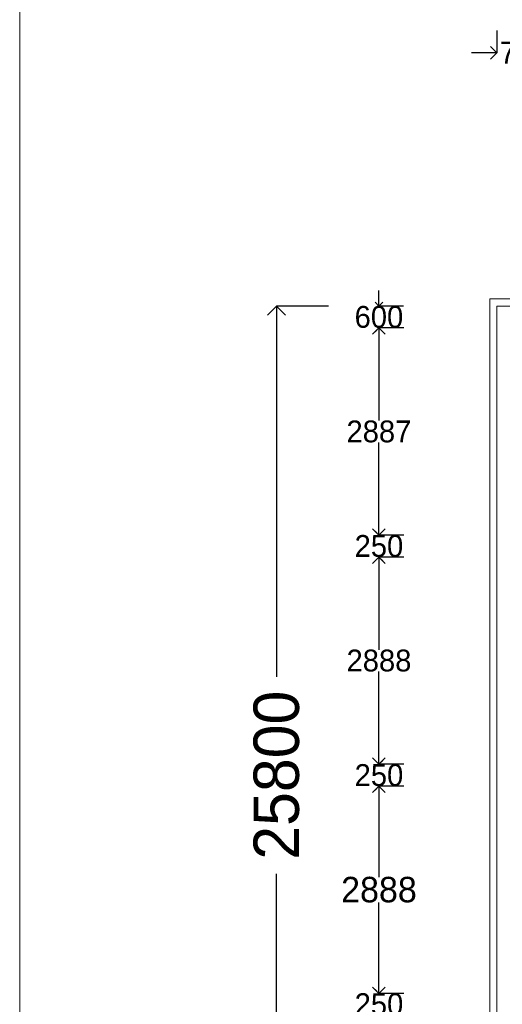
# Model space of a CAD drawing. Header units: millimetres. Extents: x -20950785 to 389010297, y -11535949 to 14056629.
# Tile 161 of 256: x 11992388 to 12005669, y -1277133 to -1250057. Entities that reach past the tile are written whole.
import ezdxf

# ---------------------------------------------------------------- set-up
doc = ezdxf.new("R2010")
doc.units = ezdxf.units.MM
doc.header["$LTSCALE"] = 60
doc.header["$MEASUREMENT"] = 0
doc.linetypes.add('DASHED2', pattern=[9.525, 6.35, -3.175])
doc.dimstyles.get("Standard").update_dxf_attribs({"dimtxt": 400, "dimasz": 215, "dimexe": 0.18, "dimexo": 0.0625, "dimgap": 0.09, "dimtad": 0, "dimtih": 1, "dimtoh": 1, "dimdec": 0, "dimzin": 4, "dimdsep": 46, "dimtxsty": 'Standard', "dimblk": 'OPEN90', "dimcen": 0, "dimadec": 0, "dimazin": 1, "dimtfac": 1, "dimtdec": 0, "dimtix": 1, "dimtofl": 0, "dimtmove": 0, "dimatfit": 3, "dimldrblk": 'OPEN30', "dimfxl": 1, "dimtolj": 1, "dimtzin": 0, "dimarcsym": 0})

# ---------------------------------------------------------------- blocks, each defined once
blk = doc.blocks.new('_Open90')
at = {"color": 0, "linetype": 'ByBlock', "lineweight": -2}
for p, q in [((0, 0), (-1, 0)), ((-0.5, 0.5), (0, 0)), ((0, 0), (-0.5, -0.5))]:
    blk.add_line(p, q, dxfattribs=at)
blk = doc.blocks.new('*D709')
at = {"color": 0, "linetype": 'Continuous', "lineweight": -2, "transparency": 16777216}
for p, q in [((12005521, -1250350), (12005521, -1250967)), ((12007021, -1250350), (12007021, -1250967)), ((12005171, -1250967), (12004821, -1250967)), ((12007371, -1250967), (12007721, -1250967))]:
    blk.add_line(p, q, dxfattribs=at)
at = {"layer": 'Defpoints', "color": 0, "linetype": 'Continuous', "lineweight": 9, "transparency": 16777216}
for p in [(12005521, -1250350), (12007021, -1250350), (12007021, -1250967)]:
    blk.add_point(p, dxfattribs=at)
at = {"color": 0, "linetype": 'Continuous', "lineweight": -2, "transparency": 16777216, "xscale": 350, "yscale": 350, "zscale": 350}
blk.add_blockref('_Open90', (12005521, -1250967), dxfattribs=at)
at = {"color": 0, "linetype": 'Continuous', "lineweight": -2, "transparency": 16777216, "xscale": 350, "yscale": 350, "zscale": 350, "rotation": 180}
blk.add_blockref('_Open90', (12007021, -1250967), dxfattribs=at)
at = {"color": 0, "linetype": 'Continuous', "lineweight": 9, "transparency": 16777216, "insert": (12006271, -1250967), "char_height": 400, "attachment_point": 5}
blk.add_mtext('\\A1;{\\H1.5x;750}', dxfattribs=at)
blk = doc.blocks.new('_Open30')
at = {"color": 0, "linetype": 'ByBlock', "lineweight": -2}
for p, q in [((-1, 0.268), (0, 0)), ((0, 0), (-1, -0.268)), ((0, 0), (-1, 0))]:
    blk.add_line(p, q, dxfattribs=at)
blk = doc.blocks.new('*D731')
at = {"color": 0, "lineweight": -2, "transparency": 16777216}
for p, q in [((12000889, -1257933), (11999457, -1257933)), ((11999457, -1258433), (11999457, -1268125)), ((11999457, -1283233), (11999457, -1273541)), ((12000889, -1283733), (11999457, -1283733))]:
    blk.add_line(p, q, dxfattribs=at)
at = {"layer": 'Defpoints', "color": 0, "lineweight": 9, "transparency": 16777216}
for p in [(12000889, -1257933), (11999457, -1283733), (12000889, -1283733)]:
    blk.add_point(p, dxfattribs=at)
at = {"color": 0, "lineweight": -2, "transparency": 16777216, "xscale": 500, "yscale": 500, "zscale": 500}
for p, rotation in [((11999457, -1257933), 90), ((11999457, -1283733), 270)]:
    blk.add_blockref('_Open90', p, dxfattribs=dict(at, rotation=rotation))
at = {"color": 0, "transparency": 16777216, "insert": (11999457, -1270833), "char_height": 1000, "attachment_point": 5, "rotation": 90}
blk.add_mtext('\\A1;{\\H1.25x;25800}', dxfattribs=at)
blk = doc.blocks.new('*D733')
at = {"color": 0, "linetype": 'Continuous', "lineweight": -2, "transparency": 16777216}
for p, q in [((12002274, -1257718), (12002274, -1257503)), ((12002948, -1257933), (12002273, -1257933)), ((12002948, -1258533), (12002273, -1258533)), ((12002274, -1258748), (12002274, -1258963))]:
    blk.add_line(p, q, dxfattribs=at)
at = {"layer": 'Defpoints', "color": 0, "linetype": 'Continuous', "lineweight": 9, "transparency": 16777216}
for p in [(12002948, -1257933), (12002274, -1258533), (12002948, -1258533)]:
    blk.add_point(p, dxfattribs=at)
at = {"color": 0, "linetype": 'Continuous', "lineweight": -2, "transparency": 16777216, "xscale": 215, "yscale": 215, "zscale": 215}
for p, rotation in [((12002274, -1257933), 270), ((12002274, -1258533), 90)]:
    blk.add_blockref('_Open90', p, dxfattribs=dict(at, rotation=rotation))
at = {"color": 0, "linetype": 'Continuous', "lineweight": 9, "transparency": 16777216, "insert": (12002274, -1258233), "char_height": 400, "attachment_point": 5}
blk.add_mtext('\\A1;{\\H1.5x;600}', dxfattribs=at)
blk = doc.blocks.new('*D734')
at = {"color": 0, "linetype": 'Continuous', "lineweight": -2, "ltscale": 20, "transparency": 16777216}
for p, q in [((12002958, -1258533), (12002274, -1258533)), ((12002274, -1258883), (12002274, -1261083)), ((12002274, -1263883), (12002274, -1261683)), ((12002958, -1264233), (12002274, -1264233))]:
    blk.add_line(p, q, dxfattribs=at)
at = {"layer": 'Defpoints', "color": 0, "linetype": 'Continuous', "lineweight": 9, "ltscale": 20, "transparency": 16777216}
for p in [(12002958, -1258533), (12002274, -1264233), (12002958, -1264233)]:
    blk.add_point(p, dxfattribs=at)
at = {"color": 0, "linetype": 'Continuous', "lineweight": -2, "ltscale": 20, "transparency": 16777216, "xscale": 350, "yscale": 350, "zscale": 350}
for p, rotation in [((12002274, -1258533), 90), ((12002274, -1264233), 270)]:
    blk.add_blockref('_Open90', p, dxfattribs=dict(at, rotation=rotation))
at = {"color": 0, "linetype": 'Continuous', "lineweight": 9, "ltscale": 20, "transparency": 16777216, "insert": (12002274, -1261383), "char_height": 500, "attachment_point": 5}
blk.add_mtext('\\A1;{\\H1.2x;2887}', dxfattribs=at)
blk = doc.blocks.new('*D735')
at = {"color": 0, "linetype": 'Continuous', "lineweight": -2, "transparency": 16777216}
for p, q in [((12002274, -1264018), (12002274, -1263803)), ((12002948, -1264233), (12002274, -1264233)), ((12002948, -1264833), (12002274, -1264833)), ((12002274, -1265048), (12002274, -1265263))]:
    blk.add_line(p, q, dxfattribs=at)
at = {"layer": 'Defpoints', "color": 0, "linetype": 'Continuous', "lineweight": 9, "transparency": 16777216}
for p in [(12002948, -1264233), (12002274, -1264833), (12002948, -1264833)]:
    blk.add_point(p, dxfattribs=at)
at = {"color": 0, "linetype": 'Continuous', "lineweight": -2, "transparency": 16777216, "xscale": 215, "yscale": 215, "zscale": 215}
for p, rotation in [((12002274, -1264233), 270), ((12002274, -1264833), 90)]:
    blk.add_blockref('_Open90', p, dxfattribs=dict(at, rotation=rotation))
at = {"color": 0, "linetype": 'Continuous', "lineweight": 9, "transparency": 16777216, "insert": (12002274, -1264533), "char_height": 400, "attachment_point": 5}
blk.add_mtext('\\A1;{\\H1.5x;250}', dxfattribs=at)
blk = doc.blocks.new('*D736')
at = {"color": 0, "linetype": 'Continuous', "lineweight": -2, "ltscale": 20, "transparency": 16777216}
for p, q in [((12002958, -1264833), (12002274, -1264833)), ((12002275, -1265183), (12002275, -1267383)), ((12002275, -1270183), (12002275, -1267983)), ((12002958, -1270533), (12002274, -1270533))]:
    blk.add_line(p, q, dxfattribs=at)
at = {"layer": 'Defpoints', "color": 0, "linetype": 'Continuous', "lineweight": 9, "ltscale": 20, "transparency": 16777216}
for p in [(12002958, -1264833), (12002275, -1270533), (12002958, -1270533)]:
    blk.add_point(p, dxfattribs=at)
at = {"color": 0, "linetype": 'Continuous', "lineweight": -2, "ltscale": 20, "transparency": 16777216, "xscale": 350, "yscale": 350, "zscale": 350}
for p, rotation in [((12002275, -1264833), 90), ((12002275, -1270533), 270)]:
    blk.add_blockref('_Open90', p, dxfattribs=dict(at, rotation=rotation))
at = {"color": 0, "linetype": 'Continuous', "lineweight": 9, "ltscale": 20, "transparency": 16777216, "insert": (12002275, -1267683), "char_height": 500, "attachment_point": 5}
blk.add_mtext('\\A1;{\\H1.2x;2888}', dxfattribs=at)
blk = doc.blocks.new('*D737')
at = {"color": 0, "linetype": 'Continuous', "lineweight": -2, "transparency": 16777216}
for p, q in [((12002275, -1270318), (12002275, -1270103)), ((12002949, -1270533), (12002274, -1270533)), ((12002949, -1271133), (12002274, -1271133)), ((12002275, -1271348), (12002275, -1271563))]:
    blk.add_line(p, q, dxfattribs=at)
at = {"layer": 'Defpoints', "color": 0, "linetype": 'Continuous', "lineweight": 9, "transparency": 16777216}
for p in [(12002949, -1270533), (12002275, -1271133), (12002949, -1271133)]:
    blk.add_point(p, dxfattribs=at)
at = {"color": 0, "linetype": 'Continuous', "lineweight": -2, "transparency": 16777216, "xscale": 215, "yscale": 215, "zscale": 215}
for p, rotation in [((12002275, -1270533), 270), ((12002275, -1271133), 90)]:
    blk.add_blockref('_Open90', p, dxfattribs=dict(at, rotation=rotation))
at = {"color": 0, "linetype": 'Continuous', "lineweight": 9, "transparency": 16777216, "insert": (12002275, -1270833), "char_height": 400, "attachment_point": 5}
blk.add_mtext('\\A1;{\\H1.5x;250}', dxfattribs=at)
blk = doc.blocks.new('*D738')
at = {"color": 0, "linetype": 'Continuous', "lineweight": -2, "ltscale": 20, "transparency": 16777216}
for p, q in [((12002959, -1271133), (12002275, -1271133)), ((12002275, -1271483), (12002275, -1273633)), ((12002275, -1276483), (12002275, -1274333)), ((12002959, -1276833), (12002275, -1276833))]:
    blk.add_line(p, q, dxfattribs=at)
at = {"layer": 'Defpoints', "color": 0, "linetype": 'Continuous', "lineweight": 9, "ltscale": 20, "transparency": 16777216}
for p in [(12002959, -1271133), (12002275, -1276833), (12002959, -1276833)]:
    blk.add_point(p, dxfattribs=at)
at = {"color": 0, "linetype": 'Continuous', "lineweight": -2, "ltscale": 20, "transparency": 16777216, "xscale": 350, "yscale": 350, "zscale": 350}
for p, rotation in [((12002275, -1271133), 90), ((12002275, -1276833), 270)]:
    blk.add_blockref('_Open90', p, dxfattribs=dict(at, rotation=rotation))
at = {"color": 0, "linetype": 'Continuous', "lineweight": 9, "ltscale": 20, "transparency": 16777216, "insert": (12002275, -1273983), "char_height": 500, "attachment_point": 5}
blk.add_mtext('\\A1;{\\H1.4x;2888}', dxfattribs=at)
blk = doc.blocks.new('*D739')
at = {"color": 0, "linetype": 'Continuous', "lineweight": -2, "transparency": 16777216}
for p, q in [((12002275, -1276618), (12002275, -1276403)), ((12002949, -1276833), (12002275, -1276833)), ((12002949, -1277433), (12002275, -1277433)), ((12002275, -1277648), (12002275, -1277863))]:
    blk.add_line(p, q, dxfattribs=at)
at = {"layer": 'Defpoints', "color": 0, "linetype": 'Continuous', "lineweight": 9, "transparency": 16777216}
for p in [(12002949, -1276833), (12002275, -1277433), (12002949, -1277433)]:
    blk.add_point(p, dxfattribs=at)
at = {"color": 0, "linetype": 'Continuous', "lineweight": -2, "transparency": 16777216, "xscale": 215, "yscale": 215, "zscale": 215}
for p, rotation in [((12002275, -1276833), 270), ((12002275, -1277433), 90)]:
    blk.add_blockref('_Open90', p, dxfattribs=dict(at, rotation=rotation))
at = {"color": 0, "linetype": 'Continuous', "lineweight": 9, "transparency": 16777216, "insert": (12002275, -1277133), "char_height": 400, "attachment_point": 5}
blk.add_mtext('\\A1;{\\H1.5x;250}', dxfattribs=at)

msp = doc.modelspace()

# ---------------------------------------------------------------- linework, layer by layer
at = {"color": 7, "linetype": 'DASHED2', "lineweight": 9, "ltscale": 1000}
for p, q in [((12005321.43, -1283933.02), (12005321.43, -1257733.02)), ((12005321.43, -1257733.02), (12023671.43, -1257733.02))]:
    msp.add_line(p, q, dxfattribs=at)
at = {"color": 7, "linetype": 'Continuous', "lineweight": 9}
for p, q in [((12005521.43, -1257933.02), (12005521.43, -1270533.02)), ((12022921.43, -1257933.02), (12005521.43, -1257933.02)), ((12005521.43, -1271133.02), (12005521.43, -1270533.02)), ((12005521.43, -1271133.02), (12005521.43, -1283733.02))]:
    msp.add_line(p, q, dxfattribs=at)
at = {"color": 7, "linetype": 'Continuous', "lineweight": 9, "ltscale": 20}
msp.add_lwpolyline([(12288251.85, -1347389.5), (11992388.5, -1347389.5), (11992388.5, -1140907.92), (12288251.85, -1140907.92)], close=True, dxfattribs=at)

# ---------------------------------------------------------------- dimensions: what is measured, and where the dimension line sits
at = {"color": 7, "linetype": 'Continuous', "lineweight": 9}
dim = msp.add_linear_dim(base=(12007021.43, -1250967.27), p1=(12005521.43, -1250349.6), p2=(12007021.43, -1250349.6), text='{\\H1.5x;750}', dimstyle='Standard', override={"dimasz": 350}, dxfattribs=at)
dim.commit()
dim.dimension.update_dxf_attribs({"geometry": '*D709', "text_midpoint": (12006271.43, -1250967.27)})
for base, p1, p2, text, picture, middle in [((12002273.52, -1258533.02), (12002947.62, -1257933.02), (12002947.62, -1258533.02), '{\\H1.5x;<>}', '*D733', (12002273.52, -1258233.02)), ((12002274.1, -1264833.02), (12002948.2, -1264233.02), (12002948.2, -1264833.02), '{\\H1.5x;250}', '*D735', (12002274.1, -1264533.02)), ((12002274.68, -1271133.02), (12002948.78, -1270533.02), (12002948.78, -1271133.02), '{\\H1.5x;250}', '*D737', (12002274.68, -1270833.02)), ((12002275.26, -1277433.02), (12002949.36, -1276833.02), (12002949.36, -1277433.02), '{\\H1.5x;250}', '*D739', (12002275.26, -1277133.02))]:
    dim = msp.add_linear_dim(base=base, p1=p1, p2=p2, angle=90, text=text, dimstyle='Standard', dxfattribs=at)
    dim.commit()
    dim.dimension.update_dxf_attribs({"geometry": picture, "text_midpoint": middle})
dim = msp.add_linear_dim(base=(11999457.39, -1283733.02), p1=(12000888.87, -1257933.02), p2=(12000888.87, -1283733.02), angle=90, text='{\\H1.25x;<>}', dimstyle='Standard', override={"dimtxt": 1000, "dimasz": 500, "dimfxl": 300})
dim.commit()
dim.dimension.update_dxf_attribs({"geometry": '*D731', "text_midpoint": (11999457.39, -1270833.02), "text_rotation": 90})
at = {"color": 7, "linetype": 'Continuous', "lineweight": 9, "ltscale": 20}
for base, p1, p2, text, picture, middle in [((12002274.1, -1264233.02), (12002957.69, -1258533.02), (12002957.69, -1264233.02), '{\\H1.2x;2887}', '*D734', (12002274.1, -1261383.02)), ((12002274.68, -1270533.02), (12002958.26, -1264833.02), (12002958.26, -1270533.02), '{\\H1.2x;2888}', '*D736', (12002274.68, -1267683.02)), ((12002275.26, -1276833.02), (12002958.84, -1271133.02), (12002958.84, -1276833.02), '{\\H1.4x;2888}', '*D738', (12002275.26, -1273983.02))]:
    dim = msp.add_linear_dim(base=base, p1=p1, p2=p2, angle=90, text=text, dimstyle='Standard', override={"dimtxt": 500, "dimasz": 350}, dxfattribs=at)
    dim.commit()
    dim.dimension.update_dxf_attribs({"geometry": picture, "text_midpoint": middle})

doc.saveas('drawing.dxf')
